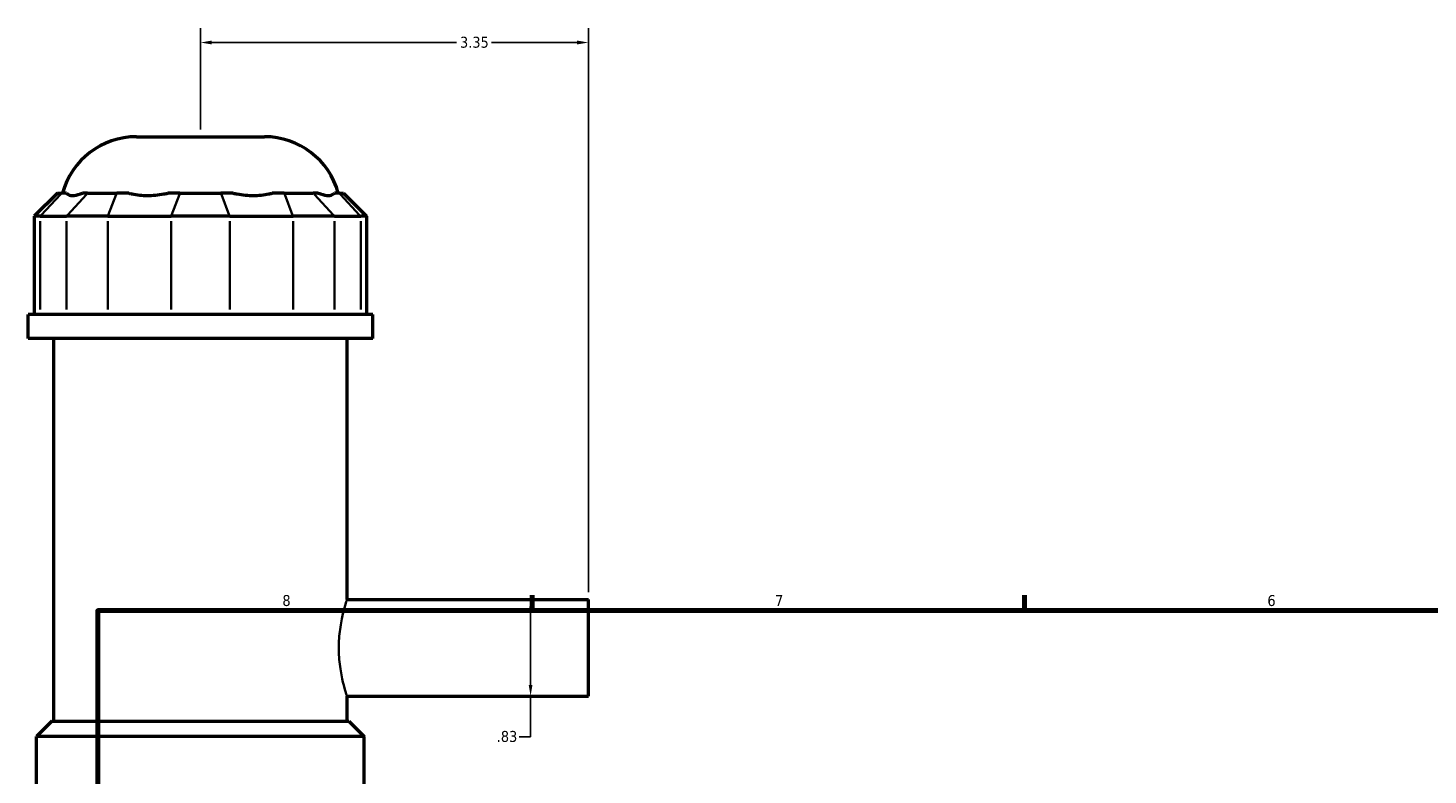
# Model space of a CAD drawing. Header units: inches. Extents: x -0.9 to 49.1, y -1.4 to 48.5.
# Tile 4 of 8: x -0.1 to 12, y 19.6 to 26. Entities that reach past the tile are written whole.
import ezdxf

# ---------------------------------------------------------------- set-up
doc = ezdxf.new("R2010")
doc.units = ezdxf.units.IN
doc.header["$MEASUREMENT"] = 0
for name, color, linetype, lineweight in [('Border (ANSI)', 7, 'Continuous', 70), ('Dimension (ANSI)', 7, 'Continuous', 25), ('Visible (ANSI)', 7, 'Continuous', 50), ('Visible Narrow (ANSI)', 7, 'Continuous', 35)]:
    doc.layers.add(name, color=color, linetype=linetype, lineweight=lineweight)
doc.styles.add('Note Text (ANSI)', font='tahoma.ttf')
doc.dimstyles.new('Default (ANSI)', dxfattribs={"dimtxt": 0.094488, "dimasz": 0.098425, "dimexe": 0.125, "dimexo": 0.0625, "dimgap": 0.031496, "dimtad": 0, "dimtih": 1, "dimtoh": 1, "dimrnd": 1e-08, "dimzin": 4, "dimdsep": 46, "dimtxsty": 'Note Text (ANSI)', "dimcen": 0.09, "dimdle": 0.393701, "dimclrd": 256, "dimclre": 256, "dimclrt": 5, "dimadec": 0, "dimazin": 1, "dimtfac": 1, "dimtofl": 0, "dimtmove": 0, "dimatfit": 3, "dimfxl": 1, "dimtolj": 1, "dimtzin": 4, "dimlwd": -1, "dimlwe": -1, "dimarcsym": 0})

# ---------------------------------------------------------------- blocks, each defined once
blk = doc.blocks.new('Borders Default Border')
at = {"layer": 'Border (ANSI)'}
for p, q in [((4.25, 21), (4.25, 21.134)), ((8.5, 21), (8.5, 21.134))]:
    blk.add_line(p, q, dxfattribs=at)
at = {"layer": 'Border (ANSI)', "flags": 128}
blk.add_lwpolyline([(0.5, 1), (0.5, 21), (33.5, 21), (33.5, 1), (0.5, 1)], dxfattribs=at)
at = {"layer": 'Border (ANSI)', "color": 5, "true_color": 0x0000ff, "char_height": 0.0945, "attachment_point": 7, "style": 'Note Text (ANSI)'}
for s, insert in [('8', (2.094, 21.038)), ('7', (6.346, 21.04)), ('6', (10.595, 21.038))]:
    blk.add_mtext(s, dxfattribs=dict(at, insert=insert))
blk = doc.blocks.new('*D6')
at = {"layer": 'Defpoints', "color": 0, "transparency": 16777216}
for p in [(4.737, 25.9), (1.387, 25.088), (4.737, 21.095)]:
    blk.add_point(p, dxfattribs=at)
at = {"layer": 'Dimension (ANSI)', "transparency": 16777216}
for p, q in [((1.387, 25.151), (1.387, 26.025)), ((4.737, 21.158), (4.737, 26.025)), ((1.485, 25.9), (3.596, 25.9)), ((4.638, 25.9), (3.898, 25.9))]:
    blk.add_line(p, q, dxfattribs=at)
for points in [[(1.485, 25.917), (1.485, 25.884), (1.387, 25.9)], [(4.638, 25.917), (4.638, 25.884), (4.737, 25.9)]]:
    blk.add_solid(points, dxfattribs=at)
at = {"layer": 'Dimension (ANSI)', "color": 5, "transparency": 16777216, "insert": (3.627, 25.95), "char_height": 0.0945, "attachment_point": 1, "style": 'Note Text (ANSI)'}
blk.add_mtext('\\A1;3.35', dxfattribs=at)
blk = doc.blocks.new('*D9')
at = {"layer": 'Defpoints', "color": 0, "transparency": 16777216}
for p in [(4.025, 21.095), (4.025, 20.261), (4.236, 20.261)]:
    blk.add_point(p, dxfattribs=at)
at = {"layer": 'Dimension (ANSI)', "transparency": 16777216}
for p, q in [((4.236, 20.997), (4.236, 20.359)), ((4.236, 20.261), (4.236, 19.912)), ((4.236, 19.912), (4.138, 19.912))]:
    blk.add_line(p, q, dxfattribs=at)
for points in [[(4.22, 20.997), (4.252, 20.997), (4.236, 21.095)], [(4.22, 20.359), (4.252, 20.359), (4.236, 20.261)]]:
    blk.add_solid(points, dxfattribs=at)
at = {"layer": 'Dimension (ANSI)', "color": 5, "transparency": 16777216, "insert": (3.944, 19.962), "char_height": 0.0945, "attachment_point": 1, "style": 'Note Text (ANSI)'}
blk.add_mtext('\\A1;.83', dxfattribs=at)

msp = doc.modelspace()

# ---------------------------------------------------------------- linework, layer by layer
at = {"layer": 'Visible (ANSI)'}
for p, q in [((0.835, 25.088), (1.939, 25.088)), ((0.152, 24.6), (-0.047, 24.402)), ((0.152, 24.6), (0.187, 24.6)), ((0.23, 24.6), (0.187, 24.6)), ((0.413, 24.6), (0.37, 24.6)), ((0.413, 24.6), (0.664, 24.6)), ((0.768, 24.6), (0.664, 24.6)), ((1.21, 24.6), (1.105, 24.6)), ((1.21, 24.6), (1.564, 24.6)), ((1.668, 24.6), (1.564, 24.6)), ((2.11, 24.6), (2.006, 24.6)), ((2.11, 24.6), (2.361, 24.6)), ((2.404, 24.6), (2.361, 24.6)), ((2.587, 24.6), (2.544, 24.6)), ((2.587, 24.6), (2.622, 24.6)), ((2.622, 24.6), (2.821, 24.402)), ((0.003, 24.402), (-0.047, 24.402)), ((-0.047, 24.402), (-0.047, 23.555)), ((0.003, 24.402), (0.23, 24.402)), ((0.588, 24.402), (0.23, 24.402)), ((0.588, 24.402), (1.134, 24.402)), ((1.64, 24.402), (1.134, 24.402)), ((1.64, 24.402), (2.186, 24.402)), ((2.544, 24.402), (2.186, 24.402)), ((2.544, 24.402), (2.77, 24.402)), ((2.821, 24.402), (2.77, 24.402)), ((2.821, 24.402), (2.821, 23.555)), ((2.875, 23.555), (-0.101, 23.555)), ((-0.101, 23.346), (-0.101, 23.555)), ((2.875, 23.346), (2.875, 23.555)), ((2.875, 23.346), (-0.101, 23.346)), ((0.122, 20.047), (0.122, 23.346)), ((2.652, 21.095), (2.652, 23.346)), ((2.652, 21.095), (4.737, 21.095)), ((4.737, 20.261), (4.737, 21.095)), ((2.652, 20.047), (2.652, 20.261)), ((2.652, 20.261), (4.737, 20.261)), ((0.105, 20.047), (-0.027, 19.914)), ((0.105, 20.047), (2.668, 20.047)), ((2.668, 20.047), (2.801, 19.914)), ((2.801, 19.914), (-0.027, 19.914)), ((-0.027, 18.938), (-0.027, 19.914)), ((2.801, 18.938), (2.801, 19.914))]:
    msp.add_line(p, q, dxfattribs=at)
for centre, start, end in [((0.835, 24.427), 90, 164.7909), ((1.939, 24.427), 15.2091, 90)]:
    msp.add_arc(centre, 0.661, start, end, dxfattribs=at)
for points in [[(0.23, 24.6), (0.232, 24.598), (0.234, 24.596), (0.248, 24.585), (0.264, 24.581), (0.282, 24.581), (0.301, 24.581), (0.324, 24.585), (0.357, 24.596), (0.363, 24.598), (0.37, 24.6)], [(0.768, 24.6), (0.777, 24.598), (0.787, 24.596), (0.839, 24.585), (0.886, 24.581), (0.929, 24.581), (0.973, 24.581), (1.022, 24.585), (1.083, 24.596), (1.094, 24.598), (1.105, 24.6)], [(1.668, 24.6), (1.68, 24.598), (1.691, 24.596), (1.751, 24.585), (1.8, 24.581), (1.844, 24.581), (1.888, 24.581), (1.934, 24.585), (1.987, 24.596), (1.996, 24.598), (2.006, 24.6)], [(2.404, 24.6), (2.41, 24.598), (2.417, 24.596), (2.45, 24.585), (2.473, 24.581), (2.491, 24.581), (2.509, 24.581), (2.525, 24.585), (2.539, 24.596), (2.542, 24.598), (2.544, 24.6)]]:
    msp.add_open_spline(points, degree=3, knots=[-0.4425768, -0.4425768, -0.4425768, -0.4425768, -0.3612, -0.3612, 0, 0, 0, 0.3612, 0.3612, 0.4425768, 0.4425768, 0.4425768, 0.4425768], dxfattribs=at)
at = {"layer": 'Visible Narrow (ANSI)'}
for p, q in [((0.178, 24.59), (0.013, 24.412)), ((0.239, 24.412), (0.404, 24.59)), ((0.66, 24.59), (0.591, 24.412)), ((1.206, 24.59), (1.138, 24.412)), ((1.568, 24.59), (1.636, 24.412)), ((2.114, 24.59), (2.182, 24.412)), ((2.37, 24.59), (2.535, 24.412)), ((2.596, 24.59), (2.761, 24.412)), ((0.003, 23.597), (0.003, 24.359)), ((0.23, 24.359), (0.23, 23.597)), ((0.588, 23.597), (0.588, 24.359)), ((1.134, 24.359), (1.134, 23.597)), ((1.64, 23.597), (1.64, 24.359)), ((2.186, 24.359), (2.186, 23.597)), ((2.544, 23.597), (2.544, 24.359)), ((2.77, 24.359), (2.77, 23.597))]:
    msp.add_line(p, q, dxfattribs=at)
msp.add_open_spline([(2.652, 20.261), (2.652, 20.261), (2.648, 20.271), (2.635, 20.314), (2.626, 20.346), (2.608, 20.42), (2.599, 20.467), (2.585, 20.569), (2.581, 20.625), (2.581, 20.731), (2.585, 20.787), (2.599, 20.89), (2.608, 20.936), (2.626, 21.01), (2.635, 21.042), (2.648, 21.085), (2.652, 21.095), (2.652, 21.095)], degree=3, knots=[1.610274, 1.610274, 1.610274, 1.610274, 2.012754, 2.012754, 2.415233, 2.415233, 2.817891, 2.817891, 3.220549, 3.220549, 3.623207, 3.623207, 4.025865, 4.025865, 4.428344, 4.428344, 4.830823, 4.830823, 4.830823, 4.830823], dxfattribs=at)

# ---------------------------------------------------------------- block references
msp.add_blockref('Borders Default Border', (0, 0))

# ---------------------------------------------------------------- dimensions: what is measured, and where the dimension line sits
at = {"layer": 'Dimension (ANSI)'}
for base, p1, p2, angle, override, picture, middle in [((4.737, 25.9), (1.387, 25.088), (4.737, 21.095), 180, {"dimgap": 0.031496, "dimtih": 0, "dimtoh": 0, "dimdec": 2, "dimtol": 0, "dimlim": 0, "dimtp": 0, "dimtm": 0, "dimtdec": 2, "dimatfit": 1}, '*D6', (3.747, 25.9)), ((4.236, 20.261), (4.025, 21.095), (4.025, 20.261), 270, {"dimgap": 0.031496, "dimdec": 2, "dimse1": 1, "dimse2": 1, "dimtol": 0, "dimlim": 0, "dimtp": 0, "dimtm": 0, "dimtdec": 2, "dimatfit": 2}, '*D9', (4.025, 19.912))]:
    dim = msp.add_linear_dim(base=base, p1=p1, p2=p2, angle=angle, dimstyle='Default (ANSI)', override=override, dxfattribs=at)
    dim.commit()
    dim.dimension.update_dxf_attribs({"geometry": picture, "text_midpoint": middle, "dimtype": 160})

doc.saveas('drawing.dxf')
